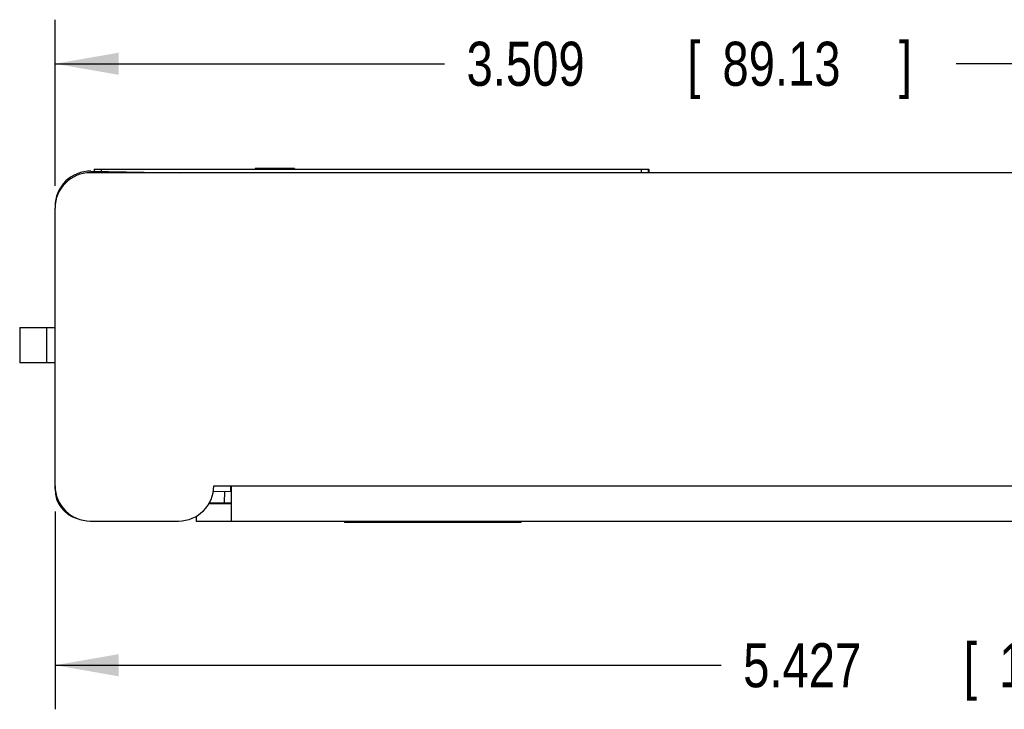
# Model space of a CAD drawing. Header units: inches. Extents: x 0 to 22, y 0 to 17.
# Tile 2 of 26: x 4.1 to 6.9, y 3.7 to 5.7. Entities that reach past the tile are written whole.
import ezdxf

# ---------------------------------------------------------------- set-up
doc = ezdxf.new("R2010")
doc.units = ezdxf.units.IN
doc.header["$LTSCALE"] = 1.21
doc.header["$MEASUREMENT"] = 0
doc.layers.get('0').update_dxf_attribs({"linetype": 'CONTINUOUS'})
doc.layers.add('DIMENSIONS', color=7, linetype='CONTINUOUS')
doc.styles.get("Standard").update_dxf_attribs({"font": 'txt', "width": 0.8})
doc.dimstyles.new('DIMSTYLE_1', dxfattribs={"dimtxt": 0.125, "dimasz": 0.18, "dimexe": 0.18, "dimexo": 0.0625, "dimgap": 0.09, "dimtad": 0, "dimtih": 1, "dimtoh": 1, "dimdec": 3, "dimzin": 4, "dimdsep": 46, "dimtxsty": 'STANDARD', "dimblk": '_FILLED', "dimblk1": '_FILLED', "dimblk2": '_FILLED', "dimcen": 0.09, "dimadec": 0, "dimazin": 0, "dimtp": 0.01, "dimtm": 0.01, "dimtfac": 1, "dimtdec": 3, "dimtofl": 0, "dimtmove": 0, "dimatfit": 3, "dimldrblk": '_FILLED', "dimfxl": 1, "dimtolj": 1, "dimtzin": 4, "dimarcsym": 0})

# ---------------------------------------------------------------- blocks, each defined once
blk = doc.blocks.new('_FILLED')
at = {"color": 0, "linetype": 'BYBLOCK'}
blk.add_solid([(0, 0), (-1, 0.174), (-1, -0.174)], dxfattribs=at)
blk = doc.blocks.new('*D8')
at = {"layer": 'DIMENSIONS', "color": 2, "linetype": 'CONTINUOUS'}
for p, q in [((4.2018, 5.2043), (4.2018, 5.6758)), ((7.7108, 5.2043), (7.7108, 5.6758)), ((4.2018, 5.5508), (5.3054, 5.5508)), ((7.7108, 5.5508), (6.7554, 5.5508))]:
    blk.add_line(p, q, dxfattribs=at)
at = {"layer": 'DIMENSIONS', "color": 2, "linetype": 'CONTINUOUS', "xscale": 0.18, "yscale": 0.18, "zscale": 0.18, "rotation": 180}
blk.add_blockref('_FILLED', (4.2018, 5.5508), dxfattribs=at)
at = {"layer": 'DIMENSIONS', "color": 2, "linetype": 'CONTINUOUS', "xscale": 0.18, "yscale": 0.18, "zscale": 0.18}
blk.add_blockref('_FILLED', (7.7108, 5.5508), dxfattribs=at)
at = {"layer": 'DIMENSIONS', "color": 2, "linetype": 'CONTINUOUS', "width": 0.8}
for s, p in [('3.509', (5.3679, 5.4883)), ('[', (5.9929, 5.4883)), ('89.13', (6.0929, 5.4883)), (']', (6.5929, 5.4883))]:
    blk.add_text(s, height=0.125, dxfattribs=at).set_placement(p)
blk = doc.blocks.new('*D9')
at = {"layer": 'DIMENSIONS', "color": 2, "linetype": 'CONTINUOUS'}
for p, q in [((9.6287, 4.433), (9.6287, 3.7205)), ((4.2018, 4.2818), (4.2018, 3.7205)), ((4.2018, 3.8455), (6.0892, 3.8455)), ((9.6287, 3.8455), (7.6392, 3.8455))]:
    blk.add_line(p, q, dxfattribs=at)
at = {"layer": 'DIMENSIONS', "color": 2, "linetype": 'CONTINUOUS', "xscale": 0.18, "yscale": 0.18, "zscale": 0.18, "rotation": 180}
blk.add_blockref('_FILLED', (4.2018, 3.8455), dxfattribs=at)
at = {"layer": 'DIMENSIONS', "color": 2, "linetype": 'CONTINUOUS', "xscale": 0.18, "yscale": 0.18, "zscale": 0.18}
blk.add_blockref('_FILLED', (9.6287, 3.8455), dxfattribs=at)
at = {"layer": 'DIMENSIONS', "color": 2, "linetype": 'CONTINUOUS', "width": 0.8}
for s, p in [('5.427', (6.1517, 3.783)), ('[', (6.7767, 3.783)), ('137.84', (6.8767, 3.783)), (']', (7.4767, 3.783))]:
    blk.add_text(s, height=0.125, dxfattribs=at).set_placement(p)

msp = doc.modelspace()

# ---------------------------------------------------------------- linework, layer by layer
at = {"color": 7, "linetype": 'CONTINUOUS'}
for p, q in [((4.3035, 5.2462), (4.3034, 5.2418)), ((4.3035, 5.2462), (4.5551, 5.2418)), ((4.3126, 5.2518), (4.3126, 5.246)), ((4.3126, 5.2518), (5.8845, 5.2518)), ((4.3326, 5.2518), (4.3326, 5.2457)), ((4.7688, 5.2543), (4.7688, 5.2518)), ((4.8808, 5.2543), (4.7688, 5.2543)), ((4.8808, 5.2543), (4.8808, 5.2518)), ((5.8626, 5.2518), (5.8626, 5.2418)), ((5.8826, 5.2518), (5.8826, 5.2418)), ((5.8845, 5.2518), (5.8845, 5.2418)), ((7.6108, 5.2418), (4.3018, 5.2418)), ((4.2018, 4.3443), (4.2018, 5.1418)), ((4.1018, 4.8033), (4.1018, 4.7033)), ((4.1018, 4.8033), (4.2018, 4.8033)), ((4.1785, 4.7033), (4.1785, 4.8033)), ((4.2018, 4.7033), (4.1018, 4.7033)), ((4.6518, 4.3543), (7.7108, 4.3543)), ((4.6998, 4.3381), (4.6998, 4.3543)), ((4.7018, 4.2543), (4.7018, 4.3543)), ((4.2018, 4.3443), (4.2023, 4.3443)), ((4.6505, 4.339), (4.7018, 4.3381)), ((4.6822, 4.3064), (4.6827, 4.3384)), ((4.6384, 4.3043), (4.7018, 4.3043)), ((4.6399, 4.3072), (4.7018, 4.3061)), ((4.6998, 4.3043), (4.6998, 4.3061)), ((4.3018, 4.2543), (4.5518, 4.2543)), ((4.6018, 4.2677), (4.6018, 4.2543)), ((4.6018, 4.2543), (8.7108, 4.2543)), ((5.0218, 4.2543), (5.0218, 4.2503)), ((5.5218, 4.2503), (5.0218, 4.2503)), ((5.0818, 4.2543), (5.0818, 4.2503)), ((5.4618, 4.2543), (5.4618, 4.2503)), ((5.5218, 4.2543), (5.5218, 4.2503))]:
    msp.add_line(p, q, dxfattribs=at)
for centre, radius, start, end in [((4.3018, 5.1462), 0.1, 89, 180), ((4.3018, 5.1418), 0.1, 90, 180), ((4.3018, 4.3543), 0.1, 180, 270), ((4.5518, 4.3543), 0.1, 270, 360), ((4.2878, 4.3443), 0.086, 180, 254.509)]:
    msp.add_arc(centre, radius, start, end, dxfattribs=at)

# ---------------------------------------------------------------- dimensions: what is measured, and where the dimension line sits
at = {"layer": 'DIMENSIONS', "color": 2, "linetype": 'CONTINUOUS'}
for base, p1, p2, picture, middle in [((7.7108, 5.5508), (4.2018, 5.2043), (7.7108, 5.2043), '*D8', (6.0304, 5.5508)), ((9.6287, 3.8455), (4.2018, 4.2818), (9.6287, 4.433), '*D9', (6.8642, 3.8455))]:
    dim = msp.add_linear_dim(base=base, p1=p1, p2=p2, dimstyle='DIMSTYLE_1', dxfattribs=at)
    dim.commit()
    dim.dimension.update_dxf_attribs({"geometry": picture, "text_midpoint": middle, "dimtype": 160})

doc.saveas('drawing.dxf')
